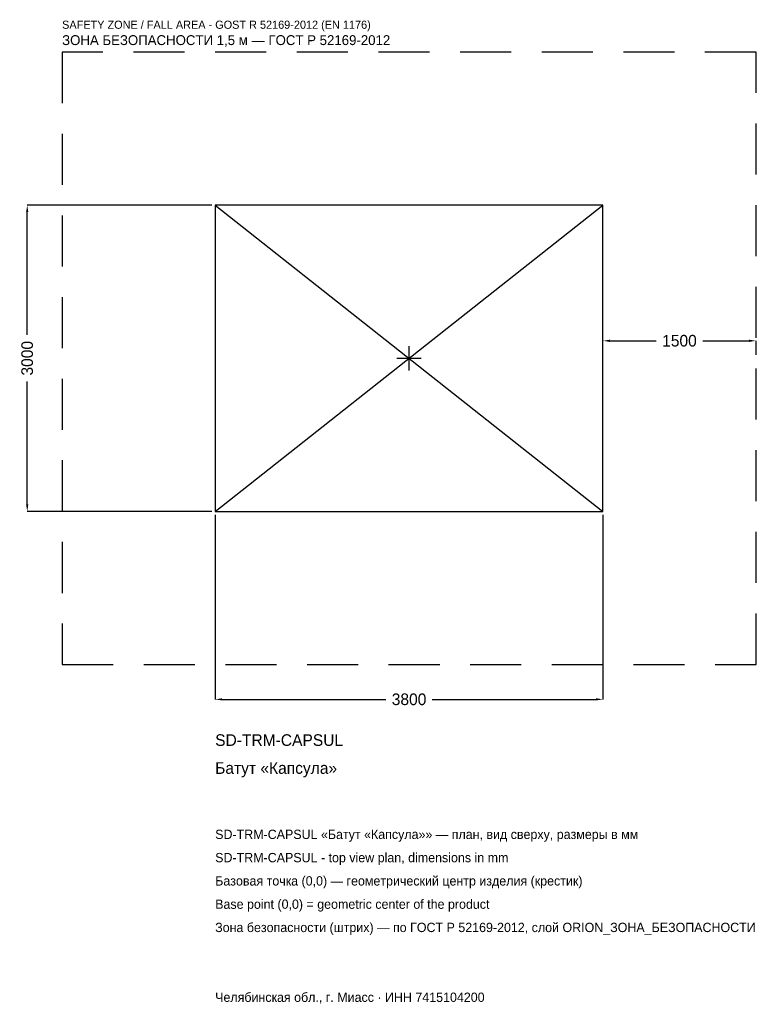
# Model space of a CAD drawing. Header units: metres. Extents: x -3816 to 3472, y -6330 to 3317.
import ezdxf

# ---------------------------------------------------------------- set-up
doc = ezdxf.new("R2010")
doc.units = ezdxf.units.M
doc.linetypes.add('DASHED', pattern=[800, 500, -300])
for name, color, linetype in [('ЗСК_ДАННЫЕ', 3, 'Continuous'), ('ЗСК_ЗОНА_БЕЗОПАСНОСТИ', 1, 'Continuous'), ('ЗСК_КОНТУР', 7, 'Continuous'), ('ЗСК_РАЗМЕРЫ', 8, 'Continuous')]:
    doc.layers.add(name, color=color, linetype=linetype)
doc.dimstyles.new('ORION', dxfattribs={"dimtxt": 114, "dimasz": 68.4, "dimexe": 1.25, "dimexo": 34.2, "dimtad": 1, "dimdec": 0, "dimcen": 2.5, "dimazin": 3, "dimtfac": 1, "dimtmove": 0, "dimatfit": 3})

# ---------------------------------------------------------------- blocks, each defined once
blk = doc.blocks.new('_CLOSEDFILLED')
at = {"color": 0, "linetype": 'BYBLOCK'}
blk.add_solid([(-1, 0.16), (0, 0), (-1, -0.16)], dxfattribs=at)
blk = doc.blocks.new('*D1')
for p, q in [((-1900, -1534.2), (-1900, -3342)), ((1900, -1534.2), (1900, -3342)), ((-1831.6, -3342), (-228, -3342)), ((228, -3342), (1831.6, -3342))]:
    blk.add_line(p, q)
at = {"layer": 'Defpoints'}
for p in [(-1900, -1500), (1900, -1500), (-1900, -3342)]:
    blk.add_point(p, dxfattribs=at)
at = {"layer": 'ЗСК_РАЗМЕРЫ', "xscale": 68.39999999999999, "yscale": 68.39999999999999, "rotation": 180}
blk.add_blockref('_CLOSEDFILLED', (-1900, -3342), dxfattribs=at)
at = {"layer": 'ЗСК_РАЗМЕРЫ', "xscale": 68.39999999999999, "yscale": 68.39999999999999}
blk.add_blockref('_CLOSEDFILLED', (1900, -3342), dxfattribs=at)
at = {"layer": 'ЗСК_РАЗМЕРЫ', "insert": (0, -3342), "char_height": 114, "attachment_point": 5}
blk.add_mtext('3800', dxfattribs=at)
blk = doc.blocks.new('*D2')
for p, q in [((-1934.2, 1500), (-3742, 1500)), ((-3742, 228), (-3742, 1431.6)), ((-3742, -1431.6), (-3742, -228)), ((-1934.2, -1500), (-3742, -1500))]:
    blk.add_line(p, q)
at = {"layer": 'Defpoints'}
for p in [(-1900, 1500), (-3742, -1500), (-1900, -1500)]:
    blk.add_point(p, dxfattribs=at)
at = {"layer": 'ЗСК_РАЗМЕРЫ', "xscale": 68.39999999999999, "yscale": 68.39999999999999}
for p, rotation in [((-3742, 1500), 90), ((-3742, -1500), 270)]:
    blk.add_blockref('_CLOSEDFILLED', p, dxfattribs=dict(at, rotation=rotation))
at = {"layer": 'ЗСК_РАЗМЕРЫ', "insert": (-3742, 0), "char_height": 114, "attachment_point": 5, "rotation": 90}
blk.add_mtext('3000', dxfattribs=at)
blk = doc.blocks.new('*D3')
for p, q in [((1900, 34.2), (1900, 171)), ((1968.4, 171), (2422, 171)), ((2878, 171), (3331.6, 171)), ((3400, 34.2), (3400, 171))]:
    blk.add_line(p, q)
at = {"layer": 'Defpoints'}
for p in [(1900, 171), (1900, 0), (3400, 0)]:
    blk.add_point(p, dxfattribs=at)
at = {"layer": 'ЗСК_РАЗМЕРЫ', "xscale": 68.39999999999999, "yscale": 68.39999999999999, "rotation": 180}
blk.add_blockref('_CLOSEDFILLED', (1900, 171), dxfattribs=at)
at = {"layer": 'ЗСК_РАЗМЕРЫ', "xscale": 68.39999999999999, "yscale": 68.39999999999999}
blk.add_blockref('_CLOSEDFILLED', (3400, 171), dxfattribs=at)
at = {"layer": 'ЗСК_РАЗМЕРЫ', "insert": (2650, 171), "char_height": 114, "attachment_point": 5}
blk.add_mtext('1500', dxfattribs=at)
blk = doc.blocks.new('ОРИОН SD-TRM-CAPSUL Батут Капсула')
at = {"layer": 'ЗСК_ЗОНА_БЕЗОПАСНОСТИ', "linetype": 'DASHED'}
blk.add_lwpolyline([(-3400, -3000), (3400, -3000), (3400, 3000), (-3400, 3000)], close=True, dxfattribs=at)
at = {"layer": 'ЗСК_КОНТУР'}
for p, q in [((-1900, -1500), (1900, 1500)), ((-1900, 1500), (1900, -1500))]:
    blk.add_line(p, q, dxfattribs=at)
blk.add_lwpolyline([(-1900, -1500), (1900, -1500), (1900, 1500), (-1900, 1500)], close=True, dxfattribs=at)
at = {"layer": 'ЗСК_РАЗМЕРЫ'}
for p, q in [((0, -120), (0, 120)), ((-120, 0), (120, 0))]:
    blk.add_line(p, q, dxfattribs=at)
at = {"layer": 'ЗСК_ДАННЫЕ'}
for tag, p in [('АРТИКУЛ', (-1900, -3798)), ('НАИМЕНОВАНИЕ', (-1900, -4071.6))]:
    blk.add_attdef(tag, p, '', height=114, dxfattribs=at)
at = {"layer": 'ЗСК_ДАННЫЕ', "flags": 1}
for tag, p in [('ПРОИЗВОДИТЕЛЬ', (-1900, -4345.2)), ('ТЕЛЕФОН', (-1900, -4618.8)), ('САЙТ', (-1900, -5166)), ('АДРЕС', (-1900, -5439.6)), ('РЕКВИЗИТЫ', (-1900, -5713.2)), ('ГАБАРИТЫ', (-1900, -5986.8)), ('ЗОНА_БЕЗОПАСНОСТИ', (-1900, -6260.4))]:
    blk.add_attdef(tag, p, '', height=114, dxfattribs=at)
at = {"layer": 'ЗСК_ЗОНА_БЕЗОПАСНОСТИ', "color": 1}
for s, height, p in [('SAFETY ZONE / FALL AREA - GOST R 52169-2012 (EN 1176)', 79.8, (-3400, 3228)), ('ЗОНА БЕЗОПАСНОСТИ 1,5 м — ГОСТ Р 52169-2012', 96.9, (-3400, 3068.4))]:
    blk.add_text(s, height=height, dxfattribs=at).set_placement(p)
at = {"layer": 'ЗСК_РАЗМЕРЫ'}
dim = blk.add_linear_dim(base=(-3742, -1500), p1=(-1900, -1500), p2=(-1900, 1500), angle=90, dimstyle='ORION', dxfattribs=at)
dim.commit()
dim.dimension.update_dxf_attribs({"geometry": '*D2', "text_midpoint": (-3742, 0)})
for base, p1, p2, picture, middle in [((1900, 171), (1900, 0), (3400, 0), '*D3', (2650, 171)), ((-1900, -3342), (-1900, -1500), (1900, -1500), '*D1', (0, -3342))]:
    dim = blk.add_linear_dim(base=base, p1=p1, p2=p2, dimstyle='ORION', dxfattribs=at)
    dim.commit()
    dim.dimension.update_dxf_attribs({"geometry": picture, "text_midpoint": middle})

msp = doc.modelspace()

# ---------------------------------------------------------------- block references
msp.add_blockref('ОРИОН SD-TRM-CAPSUL Батут Капсула', (0, 0)).add_auto_attribs({'АРТИКУЛ': 'SD-TRM-CAPSUL', 'НАИМЕНОВАНИЕ': 'Батут «Капсула»'})

# ---------------------------------------------------------------- texts
at = {"layer": 'ЗСК_ДАННЫЕ', "color": 3}
for s, p in [('SD-TRM-CAPSUL «Батут «Капсула»» — план, вид сверху, размеры в мм', (-1900, -4710)), ('SD-TRM-CAPSUL - top view plan, dimensions in mm', (-1900, -4938)), ('Челябинская обл., г. Миасс · ИНН 7415104200', (-1900, -6306))]:
    msp.add_text(s, height=91.2, dxfattribs=at).set_placement(p)
at = {"layer": 'ЗСК_ДАННЫЕ', "color": 7}
for s, p in [('Базовая точка (0,0) — геометрический центр изделия (крестик)', (-1900, -5166)), ('Base point (0,0) = geometric center of the product', (-1900, -5394))]:
    msp.add_text(s, height=91.2, dxfattribs=at).set_placement(p)
at = {"layer": 'ЗСК_ДАННЫЕ', "color": 1}
msp.add_text('Зона безопасности (штрих) — по ГОСТ Р 52169-2012, слой ORION_ЗОНА_БЕЗОПАСНОСТИ', height=91.2, dxfattribs=at).set_placement((-1900, -5622))

doc.saveas('drawing.dxf')
